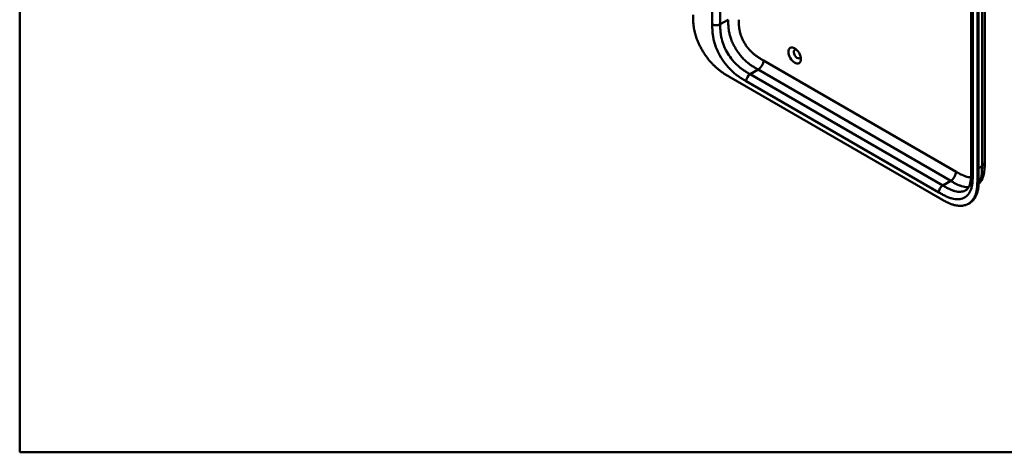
# Model space of a CAD drawing. Header units: millimetres. Extents: x 20 to 833, y 20 to 574.
# Tile 1 of 10: x 20 to 230, y 20 to 112. Entities that reach past the tile are written whole.
import ezdxf

# ---------------------------------------------------------------- set-up
doc = ezdxf.new("R2010")
doc.units = ezdxf.units.MM
doc.header["$LTSCALE"] = 2
for name, color, linetype, lineweight in [('Sichtbare Kanten(DIN)', 7, 'Continuous', 50), ('Sichtbare tangentiale Kanten(DIN)', 7, 'Continuous', 50), ('Skizziergeometrie(DIN)', 7, 'Continuous', 50)]:
    doc.layers.add(name, color=color, linetype=linetype, lineweight=lineweight)

# ---------------------------------------------------------------- blocks, each defined once
blk = doc.blocks.new('Ränder Standardrahmen')
at = {"layer": 'Skizziergeometrie(DIN)', "flags": 128}
blk.add_lwpolyline([(10, 10), (10, 287), (410, 287), (410, 10), (10, 10)], dxfattribs=at)

msp = doc.modelspace()

# ---------------------------------------------------------------- linework, layer by layer
at = {"layer": 'Sichtbare Kanten(DIN)'}
for p, q in [((222.529, 79.56), (222.529, 141.428)), ((223.87, 78.172), (223.87, 140.693)), ((224.145, 140.851), (224.145, 78.33)), ((170.99, 99.955), (215.94, 74.003)), ((225.446, 81.683), (225.446, 81.683)), ((222.529, 79.56), (222.529, 79.56)), ((221.961, 72.884), (222.235, 73.043))]:
    msp.add_line(p, q, dxfattribs=at)
msp.add_ellipse((184.979, 104.452), major_axis=(-0.93, 1.611), ratio=0.5773503, dxfattribs=at)
msp.add_ellipse((185.545, 104.778), major_axis=(-0.53, 0.918), ratio=0.5773503, start_param=5.8272815, end_param=9.8806818, dxfattribs=at)
for points, knots in [([(225.446, 143.551), (225.446, 132.664), (225.446, 121.778), (225.446, 101.155), (225.446, 91.419), (225.446, 81.683)], [0, 0, 0, 0, 10, 10, 18.9431405, 18.9431405, 18.9431405, 18.9431405]), ([(163.342, 113.118), (163.342, 112.937), (163.342, 112.572), (163.351, 112.105), (163.373, 111.626), (163.402, 111.234), (163.458, 110.732), (163.518, 110.321), (163.617, 109.796), (163.715, 109.368), (163.862, 108.824), (164, 108.383), (164.197, 107.828), (164.375, 107.382), (164.622, 106.825), (164.838, 106.381), (165.13, 105.832), (165.38, 105.399), (165.712, 104.869), (165.992, 104.455), (166.358, 103.954), (166.662, 103.567), (167.053, 103.102), (167.375, 102.748), (167.786, 102.328), (168.119, 102.011), (168.541, 101.639), (168.88, 101.36), (169.305, 101.036), (169.646, 100.794), (170.069, 100.512), (170.491, 100.248), (170.824, 100.051), (170.99, 99.955)], [0.02325842, 0.02325842, 0.02325842, 0.02325842, 0.06395557, 0.10465272, 0.12500129, 0.16569844, 0.18604701, 0.22674416, 0.24709273, 0.28778988, 0.30813845, 0.3488356, 0.36918417, 0.40988132, 0.43022989, 0.47092704, 0.49127561, 0.53197276, 0.55232133, 0.59301848, 0.61336705, 0.6540642, 0.67441277, 0.71510992, 0.73545849, 0.77615564, 0.79650421, 0.83720136, 0.85754993, 0.89824708, 0.91859565, 0.9592928, 0.99998994, 0.99998994, 0.99998994, 0.99998994]), ([(225.446, 81.683), (225.446, 80.779), (225.432, 79.803), (225.047, 78.454), (224.857, 78.017), (224.462, 77.415), (224.3, 77.214), (224.12, 77.031)], [0, 0, 0, 0, 0.8314943, 0.8314943, 1.2497137, 1.2497137, 1.4776959, 1.4776959, 1.4776959, 1.4776959]), ([(215.94, 74.003), (216.109, 73.905), (216.406, 73.734), (216.749, 73.544), (217.007, 73.407), (217.179, 73.318), (217.395, 73.211), (217.568, 73.129), (217.784, 73.032), (217.956, 72.958), (218.215, 72.855), (218.473, 72.761), (218.814, 72.655), (219.068, 72.59), (219.319, 72.536), (219.485, 72.507), (219.731, 72.473), (219.974, 72.451), (220.331, 72.443), (220.639, 72.462), (221.011, 72.519), (221.297, 72.592), (221.638, 72.716), (221.898, 72.842), (222.203, 73.033), (222.432, 73.211), (222.696, 73.467), (222.89, 73.696), (223.086, 73.982), (223.204, 74.188), (223.312, 74.405), (223.379, 74.555), (223.457, 74.749), (223.513, 74.909), (223.577, 75.116), (223.623, 75.285), (223.685, 75.546), (223.737, 75.815), (223.79, 76.184), (223.818, 76.468), (223.84, 76.756), (223.851, 76.949), (223.86, 77.193), (223.865, 77.389), (223.869, 77.634), (223.87, 77.879), (223.87, 78.074), (223.87, 78.172)], [0.00000945, 0.00000945, 0.00000945, 0.00000945, 0.04167564, 0.07292528, 0.08334182, 0.10417491, 0.11459146, 0.13542455, 0.1458411, 0.16667419, 0.17709074, 0.20834038, 0.22917347, 0.26042311, 0.27083965, 0.29167275, 0.30208929, 0.33333893, 0.35417202, 0.39583821, 0.4166713, 0.45833749, 0.47917058, 0.52083676, 0.54166985, 0.58333604, 0.60416913, 0.64583532, 0.66666841, 0.69791805, 0.70833459, 0.72916769, 0.73958423, 0.76041733, 0.77083387, 0.79166696, 0.80208351, 0.83333315, 0.85416624, 0.88541588, 0.89583243, 0.91666552, 0.92708206, 0.94791516, 0.9583317, 0.9791648, 0.99999789, 0.99999789, 0.99999789, 0.99999789]), ([(221.413, 75.766), (221.602, 75.875), (221.772, 76.027), (222.053, 76.425), (222.17, 76.655), (222.397, 77.341), (222.478, 77.863), (222.528, 78.792), (222.529, 79.173), (222.529, 79.56)], [0, 0, 0, 0, 0.4542191, 0.4542191, 0.8342826, 0.8342826, 1.3971655, 1.3971655, 1.7532148, 1.7532148, 1.7532148, 1.7532148]), ([(224.145, 78.33), (224.145, 78.233), (224.145, 78.037), (224.143, 77.792), (224.139, 77.547), (224.134, 77.351), (224.125, 77.108), (224.114, 76.914), (224.093, 76.626), (224.064, 76.342), (224.011, 75.973), (223.959, 75.704), (223.898, 75.444), (223.852, 75.274), (223.788, 75.068), (223.731, 74.907), (223.654, 74.713), (223.587, 74.563), (223.479, 74.346), (223.36, 74.141), (223.164, 73.855), (222.971, 73.625), (222.706, 73.37), (222.479, 73.192), (222.297, 73.078), (222.235, 73.043)], [-0.99999789, -0.99999789, -0.99999789, -0.99999789, -0.9791648, -0.9583317, -0.94791516, -0.92708206, -0.91666552, -0.89583243, -0.88541588, -0.85416624, -0.83333315, -0.80208351, -0.79166696, -0.77083387, -0.76041733, -0.73958423, -0.72916769, -0.70833459, -0.69791805, -0.66666841, -0.64583532, -0.60416913, -0.58333604, -0.54166985, -0.5212127, -0.5212127, -0.5212127, -0.5212127])]:
    msp.add_open_spline(points, degree=3, knots=knots, dxfattribs=at)
at = {"layer": 'Sichtbare tangentiale Kanten(DIN)'}
for p, q in [((167.443, 111.077), (167.443, 172.945)), ((169.14, 172.945), (169.14, 111.077)), ((222.88, 140.938), (222.88, 79.07)), ((169.14, 111.077), (170.837, 112.056)), ((178.343, 103.384), (219.334, 79.718)), ((177.212, 101.425), (175.515, 100.445)), ((177.212, 101.425), (218.203, 77.759)), ((215.657, 75.309), (174.666, 98.975)), ((175.515, 100.445), (216.506, 76.779)), ((224.145, 80.453), (224.86, 80.866)), ((218.203, 77.759), (216.506, 76.779)), ((223.87, 78.172), (224.145, 78.33))]:
    msp.add_line(p, q, dxfattribs=at)
for points, degree in [([(224.86, 80.866), (224.86, 111.8), (224.86, 142.734)], 2), ([(167.443, 111.077), (167.912, 110.806), (168.672, 110.806), (169.14, 111.077)], 3), ([(178.343, 103.384), (178.343, 102.663), (177.837, 101.785), (177.212, 101.425)], 3), ([(175.515, 100.445), (175.046, 100.174), (174.666, 99.516), (174.666, 98.975)], 3), ([(219.334, 79.718), (219.334, 78.997), (218.827, 78.119), (218.203, 77.759)], 3), ([(224.86, 80.866), (225.251, 81.092), (225.446, 81.387), (225.446, 81.683)], 3), ([(222.529, 79.56), (222.529, 79.383), (222.646, 79.205), (222.88, 79.07)], 3), ([(216.506, 76.779), (216.037, 76.508), (215.657, 75.85), (215.657, 75.309)], 3)]:
    msp.add_open_spline(points, degree=degree, dxfattribs=at)
for points, knots in [([(170.837, 112.056), (170.837, 111.861), (170.837, 111.657), (170.844, 111.226), (170.851, 110.998), (170.88, 110.519), (170.903, 110.268), (170.971, 109.746), (171.018, 109.475), (171.14, 108.912), (171.217, 108.622), (171.402, 108.032), (171.51, 107.734), (171.756, 107.14), (171.894, 106.845), (172.194, 106.265), (172.356, 105.981), (172.701, 105.432), (172.882, 105.167), (173.26, 104.659), (173.457, 104.416), (173.86, 103.956), (174.067, 103.738), (174.484, 103.333), (174.694, 103.144), (175.11, 102.797), (175.314, 102.638), (175.718, 102.346), (175.916, 102.211), (176.303, 101.962), (176.492, 101.846), (176.859, 101.629), (177.036, 101.526), (177.212, 101.425)], [0.0000002, 0.0000002, 0.0000002, 0.0000002, 0.1831963, 0.1831963, 0.378667, 0.378667, 0.5871988, 0.5871988, 0.8091499, 0.8091499, 1.0441196, 1.0441196, 1.2905728, 1.2905728, 1.5455717, 1.5455717, 1.8048476, 1.8048476, 2.0633634, 2.0633634, 2.3162239, 2.3162239, 2.5595182, 2.5595182, 2.7907362, 2.7907362, 3.0087154, 3.0087154, 3.2133189, 3.2133189, 3.4050615, 3.4050615, 3.5848282, 3.5848282, 3.5848282, 3.5848282]), ([(173.1, 112.056), (173.1, 111.98), (173.1, 111.903), (173.1, 111.826), (173.1, 111.779), (173.1, 111.732), (173.101, 111.685), (173.101, 111.661), (173.101, 111.638), (173.101, 111.614), (173.102, 111.567), (173.102, 111.519), (173.103, 111.472), (173.103, 111.447), (173.104, 111.422), (173.104, 111.397), (173.105, 111.372), (173.105, 111.346), (173.106, 111.321), (173.107, 111.271), (173.109, 111.22), (173.11, 111.167), (173.114, 111.065), (173.118, 110.966), (173.125, 110.863), (173.125, 110.86), (173.125, 110.858), (173.125, 110.855), (173.138, 110.646), (173.157, 110.443), (173.184, 110.235), (173.184, 110.232), (173.185, 110.229), (173.185, 110.226), (173.213, 110.016), (173.249, 109.803), (173.296, 109.587), (173.297, 109.586), (173.297, 109.584), (173.297, 109.582), (173.345, 109.363), (173.405, 109.138), (173.475, 108.915), (173.545, 108.69), (173.628, 108.461), (173.721, 108.236), (173.815, 108.009), (173.92, 107.783), (174.035, 107.562), (174.149, 107.34), (174.275, 107.12), (174.408, 106.908), (174.54, 106.697), (174.681, 106.491), (174.828, 106.293), (174.975, 106.096), (175.129, 105.906), (175.288, 105.725), (175.446, 105.545), (175.61, 105.372), (175.776, 105.211), (175.777, 105.21), (175.778, 105.209), (175.779, 105.208), (175.943, 105.049), (176.111, 104.897), (176.281, 104.755), (176.282, 104.754), (176.284, 104.753), (176.285, 104.752), (176.452, 104.612), (176.62, 104.483), (176.789, 104.359), (176.792, 104.357), (176.795, 104.356), (176.797, 104.354), (176.965, 104.232), (177.131, 104.119), (177.306, 104.007), (177.308, 104.005), (177.31, 104.004), (177.312, 104.002), (177.399, 103.947), (177.482, 103.895), (177.567, 103.842), (177.655, 103.788), (177.742, 103.736), (177.829, 103.684), (178.001, 103.582), (178.172, 103.483), (178.343, 103.384)], [0, 0, 0, 0, 0.0706021, 0.0706021, 0.0706021, 0.1137345, 0.1137345, 0.1137345, 0.1353008, 0.1353008, 0.1353008, 0.1784332, 0.1784332, 0.1784332, 0.2012935, 0.2012935, 0.2012935, 0.2241537, 0.2241537, 0.2241537, 0.2698741, 0.2698741, 0.2698741, 0.3591194, 0.3591194, 0.3591194, 0.3613149, 0.3613149, 0.3613149, 0.5416681, 0.5416681, 0.5416681, 0.544386, 0.544386, 0.544386, 0.7261845, 0.7261845, 0.7261845, 0.7275109, 0.7275109, 0.7275109, 0.9125996, 0.9125996, 0.9125996, 1.0994646, 1.0994646, 1.0994646, 1.2874424, 1.2874424, 1.2874424, 1.4758528, 1.4758528, 1.4758528, 1.6636517, 1.6636517, 1.6636517, 1.8511233, 1.8511233, 1.8511233, 2.0385317, 2.0385317, 2.0385317, 2.0396163, 2.0396163, 2.0396163, 2.2247423, 2.2247423, 2.2247423, 2.2263922, 2.2263922, 2.2263922, 2.408543, 2.408543, 2.408543, 2.4113526, 2.4113526, 2.4113526, 2.5914161, 2.5914161, 2.5914161, 2.5935787, 2.5935787, 2.5935787, 2.6828378, 2.6828378, 2.6828378, 2.7746209, 2.7746209, 2.7746209, 2.9561272, 2.9561272, 2.9561272, 2.9561272]), ([(174.666, 98.975), (174.439, 99.107), (173.973, 99.376), (173.259, 99.825), (172.546, 100.337), (171.608, 101.115), (170.482, 102.279), (169.297, 103.934), (168.354, 105.762), (167.834, 107.326), (167.589, 108.542), (167.483, 109.427), (167.443, 110.277), (167.443, 110.815), (167.443, 111.077)], [0, 0, 0, 0, 0.2435028, 0.4870041, 0.7305055, 0.9740068, 1.4610095, 1.9480122, 2.4350149, 2.9220176, 3.1655189, 3.4090202, 3.6525216, 3.8960229, 3.8960229, 3.8960229, 3.8960229]), ([(169.14, 111.077), (169.14, 110.815), (169.141, 110.298), (169.178, 109.523), (169.271, 108.745), (169.482, 107.699), (169.923, 106.374), (170.724, 104.82), (171.737, 103.405), (172.709, 102.399), (173.534, 101.714), (174.175, 101.254), (174.836, 100.837), (175.287, 100.576), (175.515, 100.445)], [0, 0, 0, 0, 0.2435013, 0.4870027, 0.730504, 0.9740054, 1.4610081, 1.9480107, 2.4350134, 2.9220161, 3.1655175, 3.4090188, 3.6525201, 3.8960223, 3.8960223, 3.8960223, 3.8960223]), ([(219.334, 79.718), (219.38, 79.691), (219.427, 79.665), (219.473, 79.638), (219.598, 79.566), (219.723, 79.494), (219.848, 79.424), (219.891, 79.4), (219.935, 79.376), (219.978, 79.352), (219.999, 79.34), (220.021, 79.329), (220.042, 79.317), (220.064, 79.305), (220.085, 79.293), (220.108, 79.281), (220.195, 79.234), (220.279, 79.19), (220.365, 79.146), (220.367, 79.145), (220.369, 79.144), (220.371, 79.143), (220.546, 79.054), (220.712, 78.975), (220.88, 78.902), (220.883, 78.901), (220.885, 78.9), (220.888, 78.899), (221.058, 78.826), (221.225, 78.763), (221.392, 78.709), (221.393, 78.709), (221.395, 78.708), (221.397, 78.708), (221.566, 78.654), (221.735, 78.611), (221.899, 78.581), (221.9, 78.58), (221.901, 78.58), (221.901, 78.58), (222.067, 78.55), (222.232, 78.533), (222.39, 78.531), (222.431, 78.53), (222.473, 78.531), (222.513, 78.532)], [0, 0, 0, 0, 0.0490671, 0.0490671, 0.0490671, 0.1818725, 0.1818725, 0.1818725, 0.2275822, 0.2275822, 0.2275822, 0.2504376, 0.2504376, 0.2504376, 0.2732931, 0.2732931, 0.2732931, 0.3625526, 0.3625526, 0.3625526, 0.3647147, 0.3647147, 0.3647147, 0.5447737, 0.5447737, 0.5447737, 0.5475879, 0.5475879, 0.5475879, 0.7297386, 0.7297386, 0.7297386, 0.7313885, 0.7313885, 0.7313885, 0.9165146, 0.9165146, 0.9165146, 0.9175992, 0.9175992, 0.9175992, 1.1050076, 1.1050076, 1.1050076, 1.1542348, 1.1542348, 1.1542348, 1.1542348]), ([(224.127, 77.161), (224.207, 77.278), (224.281, 77.402), (224.347, 77.534), (224.445, 77.727), (224.527, 77.937), (224.594, 78.158), (224.66, 78.378), (224.711, 78.605), (224.749, 78.842), (224.786, 79.069), (224.812, 79.305), (224.829, 79.55), (224.845, 79.774), (224.853, 80.006), (224.857, 80.24), (224.86, 80.449), (224.86, 80.661), (224.86, 80.866)], [2.3957545, 2.3957545, 2.3957545, 2.3957545, 2.5682979, 2.5682979, 2.5682979, 2.8218991, 2.8218991, 2.8218991, 3.0746122, 3.0746122, 3.0746122, 3.3175525, 3.3175525, 3.3175525, 3.5408138, 3.5408138, 3.5408138, 3.7412926, 3.7412926, 3.7412926, 3.7412926]), ([(222.88, 79.07), (222.88, 78.809), (222.88, 78.271), (222.84, 77.467), (222.735, 76.703), (222.489, 75.771), (221.969, 74.807), (221.027, 74.067), (219.841, 73.781), (218.716, 73.917), (217.778, 74.222), (217.064, 74.534), (216.351, 74.909), (215.885, 75.178), (215.657, 75.309)], [18.388359, 18.388359, 18.388359, 18.388359, 18.6318621, 18.8753634, 19.1188646, 19.3623659, 19.8493685, 20.336371, 20.8233735, 21.3103761, 21.5538774, 21.7973786, 22.0408799, 22.2843826, 22.2843826, 22.2843826, 22.2843826]), ([(218.203, 77.759), (218.379, 77.657), (218.556, 77.555), (218.923, 77.349), (219.112, 77.246), (219.499, 77.049), (219.697, 76.954), (220.1, 76.781), (220.305, 76.703), (220.72, 76.57), (220.93, 76.517), (221.348, 76.441), (221.554, 76.42), (221.85, 76.416), (221.947, 76.419), (222.041, 76.426)], [0, 0, 0, 0, 0.1797666, 0.1797666, 0.3715093, 0.3715093, 0.5761128, 0.5761128, 0.794092, 0.794092, 1.0253099, 1.0253099, 1.2686043, 1.2686043, 1.3893683, 1.3893683, 1.3893683, 1.3893683]), ([(216.506, 76.779), (216.733, 76.647), (217.185, 76.387), (217.846, 76.04), (218.487, 75.761), (219.312, 75.493), (220.283, 75.377), (221.016, 75.554), (221.363, 75.737), (221.413, 75.766)], [18.3883596, 18.3883596, 18.3883596, 18.3883596, 18.6318617, 18.875363, 19.1188643, 19.3623656, 19.8493681, 20.3363707, 20.4193026, 20.4193026, 20.4193026, 20.4193026])]:
    msp.add_open_spline(points, degree=3, knots=knots, dxfattribs=at)

# ---------------------------------------------------------------- block references
at = {"xscale": 2, "yscale": 2, "zscale": 2}
msp.add_blockref('Ränder Standardrahmen', (0, 0), dxfattribs=at)

doc.saveas('drawing.dxf')
